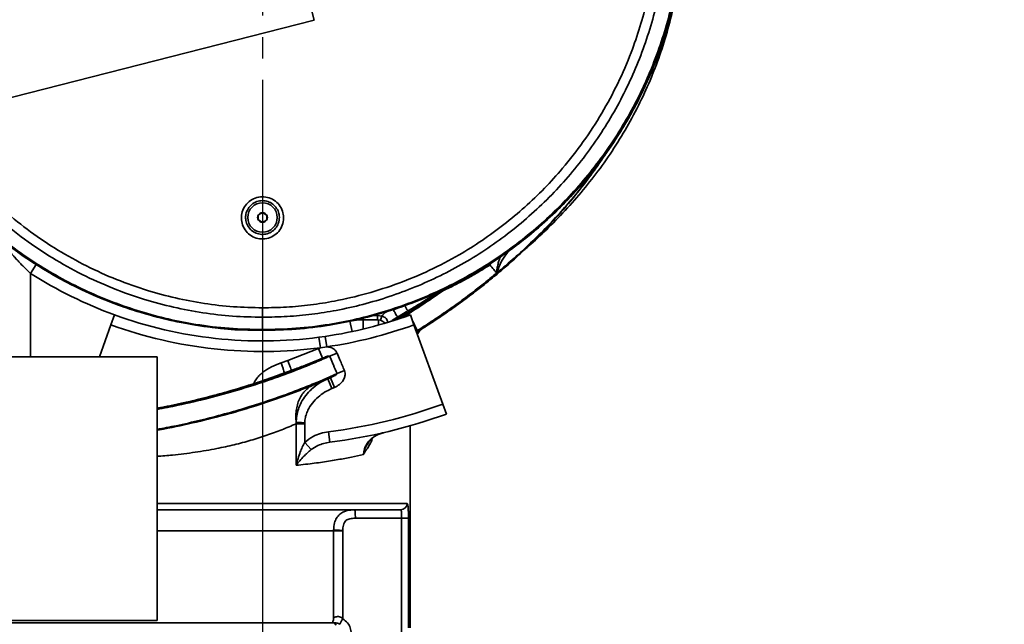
# Model space of a CAD drawing. Header units: millimetres. Extents: x -10540 to 6039, y -7467 to 6433.
# Tile 105 of 179: x -4916 to -4450, y 933 to 1220. Entities that reach past the tile are written whole.
import ezdxf

# ---------------------------------------------------------------- set-up
doc = ezdxf.new("R2010")
doc.units = ezdxf.units.MM
doc.header["$LTSCALE"] = 8
doc.header["$PDSIZE"] = -1
doc.linetypes.add('CENTER', pattern=[10.16, 6.35, -1.27, 1.27, -1.27])
doc.layers.get('Defpoints').update_dxf_attribs({"true_color": 0x5e5e5e})
doc.layers.add('2细线层', color=4, linetype='Continuous', lineweight=13)
doc.layers.add('细实线层', color=7, linetype='Continuous')
doc.dimstyles.new('ISO-25', dxfattribs={"dimscale": 20, "dimtxt": 5, "dimasz": 6, "dimexe": 6, "dimexo": 0.625, "dimtad": 1, "dimtoh": 1, "dimdec": 0, "dimtxsty": 'Standard', "dimcen": 2.5, "dimclrd": 1, "dimclre": 1, "dimclrt": 4, "dimadec": 1, "dimazin": 2, "dimtfac": 1, "dimtdec": 0, "dimtmove": 0, "dimatfit": 0, "dimfxl": 1, "dimarcsym": 0})

# ---------------------------------------------------------------- blocks, each defined once
blk = doc.blocks.new('*D78')
at = {"layer": 'Defpoints', "color": 0, "linetype": 'ByBlock', "transparency": 16777216}
for p in [(-4976.16, 2662.54), (-2658.47, 2662.54), (-4574.67, 2472.48), (-4229.73, 2154.19), (-4257.59, 674.22)]:
    blk.add_point(p, dxfattribs=at)
at = {"layer": '细实线层', "color": 1, "linetype": 'ByBlock', "lineweight": -2, "transparency": 16777216}
blk.add_arc((-4608.18, 2662.54), 633.76, 290.86508, 349.13492, dxfattribs=at)
at = {"layer": '细实线层', "color": 1, "linetype": 'ByBlock', "transparency": 16777216}
for points in [[(-4005.7, 2544.97), (-3965.88, 2541.18), (-3974.43, 2662.54)], [(-4377.14, 2051.06), (-4387.78, 2089.62), (-4498.13, 2038.41)]]:
    blk.add_solid(points, dxfattribs=at)
at = {"layer": '细实线层', "color": 4, "linetype": 'ByBlock', "transparency": 16777216, "insert": (-4118.82, 2368.92), "char_height": 100, "attachment_point": 5, "rotation": 59.0362}
blk.add_mtext('80°', dxfattribs=at)
blk = doc.blocks.new('*D82')
at = {"layer": 'Defpoints', "color": 0, "linetype": 'ByBlock', "transparency": 16777216}
for p in [(-4801.18, 1162.05), (-5001.18, 639.74), (-4801.18, 213.09)]:
    blk.add_point(p, dxfattribs=at)
at = {"layer": '细实线层', "color": 1, "linetype": 'ByBlock', "lineweight": -2, "transparency": 16777216}
for p, q in [((-4801.18, 1149.55), (-4801.18, 93.09)), ((-5001.18, 627.24), (-5001.18, 93.09)), ((-5121.18, 213.09), (-5241.18, 213.09)), ((-5001.18, 213.09), (-4801.18, 213.09)), ((-4681.18, 213.09), (-4331.68, 213.09))]:
    blk.add_line(p, q, dxfattribs=at)
at = {"layer": '细实线层', "color": 1, "linetype": 'ByBlock', "transparency": 16777216}
for points in [[(-5121.18, 233.09), (-5121.18, 193.09), (-5001.18, 213.09)], [(-4681.18, 233.09), (-4681.18, 193.09), (-4801.18, 213.09)]]:
    blk.add_solid(points, dxfattribs=at)
at = {"layer": '细实线层', "color": 4, "linetype": 'ByBlock', "transparency": 16777216, "insert": (-4446.43, 276.15), "char_height": 100, "attachment_point": 5}
blk.add_mtext('200', dxfattribs=at)
blk = doc.blocks.new('*D83')
at = {"layer": 'Defpoints', "color": 0, "linetype": 'ByBlock', "transparency": 16777216}
for p in [(-1818.37, 1473.97), (-5001.18, 639.74), (-1818.37, -632.05)]:
    blk.add_point(p, dxfattribs=at)
at = {"layer": '细实线层', "color": 1, "linetype": 'ByBlock', "lineweight": -2, "transparency": 16777216}
for p, q in [((-1818.37, 1461.47), (-1818.37, -752.05)), ((-5001.18, 627.24), (-5001.18, -752.05)), ((-4881.18, -632.05), (-1938.37, -632.05))]:
    blk.add_line(p, q, dxfattribs=at)
at = {"layer": '细实线层', "color": 1, "linetype": 'ByBlock', "transparency": 16777216}
for points in [[(-4881.18, -612.05), (-4881.18, -652.05), (-5001.18, -632.05)], [(-1938.37, -612.05), (-1938.37, -652.05), (-1818.37, -632.05)]]:
    blk.add_solid(points, dxfattribs=at)
at = {"layer": '细实线层', "color": 4, "linetype": 'ByBlock', "transparency": 16777216, "insert": (-3409.77, -569.55), "char_height": 100, "attachment_point": 5}
blk.add_mtext('3183', dxfattribs=at)
blk = doc.blocks.new('*D87')
at = {"layer": '2细线层', "color": 1, "linetype": 'ByBlock', "lineweight": -2, "transparency": 16777216}
for p, q in [((-4788.68, 4272.97), (-1386.54, 4272.97)), ((-1506.54, 792.54), (-1506.54, 4152.97)), ((-5173.81, 672.54), (-1386.54, 672.54))]:
    blk.add_line(p, q, dxfattribs=at)
at = {"layer": '2细线层', "color": 1, "linetype": 'ByBlock', "transparency": 16777216}
for points in [[(-1526.54, 4152.97), (-1486.54, 4152.97), (-1506.54, 4272.97)], [(-1526.54, 792.54), (-1486.54, 792.54), (-1506.54, 672.54)]]:
    blk.add_solid(points, dxfattribs=at)
at = {"layer": 'Defpoints', "color": 0, "linetype": 'ByBlock', "transparency": 16777216}
for p in [(-4801.18, 4272.97), (-1506.54, 4272.97), (-5186.31, 672.54)]:
    blk.add_point(p, dxfattribs=at)
at = {"layer": '2细线层', "color": 4, "linetype": 'ByBlock', "transparency": 16777216, "insert": (-1569.6, 2367.54), "char_height": 100, "attachment_point": 5, "rotation": 90}
blk.add_mtext('3600', dxfattribs=at)
blk = doc.blocks.new('*D88')
at = {"layer": '2细线层', "color": 1, "linetype": 'ByBlock', "lineweight": -2, "transparency": 16777216}
for p, q in [((-4813.68, 1272.54), (-6007.93, 1272.54)), ((-5032.89, 231.05), (-5562.6, -139.87))]:
    blk.add_line(p, q, dxfattribs=at)
blk.add_arc((-3545.48, 1272.54), 2342.45, 182.93549, 212.06451, dxfattribs=at)
at = {"layer": '2细线层', "color": 1, "linetype": 'ByBlock', "transparency": 16777216}
for points in [[(-5904.85, 1152.07), (-5864.87, 1153.09), (-5887.93, 1272.54)], [(-5513.92, 40.04), (-5547.27, 17.94), (-5464.31, -71.04)]]:
    blk.add_solid(points, dxfattribs=at)
at = {"layer": 'Defpoints', "color": 0, "linetype": 'ByBlock', "transparency": 16777216}
for p in [(-3526.88, 1285.57), (-4801.18, 1272.54), (-4464.59, 1272.54), (-5696.36, 344.74), (-5022.65, 238.21)]:
    blk.add_point(p, dxfattribs=at)
at = {"layer": '2细线层', "color": 4, "linetype": 'ByBlock', "transparency": 16777216, "insert": (-5726.75, 609.01), "char_height": 100, "attachment_point": 5, "rotation": 286.9194}
blk.add_mtext('35°', dxfattribs=at)
blk = doc.blocks.new('*D89')
at = {"layer": '2细线层', "color": 1, "linetype": 'ByBlock', "lineweight": -2, "transparency": 16777216}
for p, q in [((-4813.68, 1272.54), (-5608.41, 1272.54)), ((-5488.41, 792.54), (-5488.41, 1152.54)), ((-5198.81, 672.54), (-5608.41, 672.54))]:
    blk.add_line(p, q, dxfattribs=at)
at = {"layer": '2细线层', "color": 1, "linetype": 'ByBlock', "transparency": 16777216}
for points in [[(-5508.41, 1152.54), (-5468.41, 1152.54), (-5488.41, 1272.54)], [(-5508.41, 792.54), (-5468.41, 792.54), (-5488.41, 672.54)]]:
    blk.add_solid(points, dxfattribs=at)
at = {"layer": 'Defpoints', "color": 0, "linetype": 'ByBlock', "transparency": 16777216}
for p in [(-5488.41, 1272.54), (-4801.18, 1272.54), (-5186.31, 672.54)]:
    blk.add_point(p, dxfattribs=at)
at = {"layer": '2细线层', "color": 4, "linetype": 'ByBlock', "transparency": 16777216, "insert": (-5551.47, 972.54), "char_height": 100, "attachment_point": 5, "rotation": 90}
blk.add_mtext('600', dxfattribs=at)
blk = doc.blocks.new('*D98')
at = {"layer": '2细线层', "color": 1, "linetype": 'ByBlock', "lineweight": -2, "transparency": 16777216}
for p, q in [((-3992.8, 1260.04), (-3992.8, -187.38)), ((-5001.18, 627.24), (-5001.18, -187.38)), ((-4881.18, -67.38), (-4112.8, -67.38))]:
    blk.add_line(p, q, dxfattribs=at)
at = {"layer": '2细线层', "color": 1, "linetype": 'ByBlock', "transparency": 16777216}
for points in [[(-4881.18, -47.38), (-4881.18, -87.38), (-5001.18, -67.38)], [(-4112.8, -47.38), (-4112.8, -87.38), (-3992.8, -67.38)]]:
    blk.add_solid(points, dxfattribs=at)
at = {"layer": 'Defpoints', "color": 0, "linetype": 'ByBlock', "transparency": 16777216}
for p in [(-3992.8, 1272.54), (-5001.18, 639.74), (-3992.8, -67.38)]:
    blk.add_point(p, dxfattribs=at)
at = {"layer": '2细线层', "color": 4, "linetype": 'ByBlock', "transparency": 16777216, "insert": (-4496.99, -4.32), "char_height": 100, "attachment_point": 5}
blk.add_mtext('1008', dxfattribs=at)

msp = doc.modelspace()

# ---------------------------------------------------------------- linework, layer by layer
at = {"color": 7, "linetype": 'Continuous', "lineweight": 35}
for p, q in [((-4800.15, 1311.66), (-4776.72, 1219.49)), ((-5016.59, 1158.51), (-4776.72, 1219.49)), ((-4683.06, 1111.15), (-4684.85, 1109.55)), ((-4684.85, 1109.55), (-4685.05, 1109.72)), ((-4908.49, 1103.77), (-4911.18, 1099.55)), ((-4693.41, 1103.55), (-4693.74, 1103.31)), ((-4911.18, 1099.55), (-4911.18, 1060.04)), ((-4690.16, 1099.72), (-4690.15, 1099.74)), ((-4690.14, 1099.74), (-4690.15, 1099.74)), ((-4690.13, 1099.11), (-4690.14, 1099.09)), ((-4873, 1075.2), (-4871.29, 1079.9)), ((-4801.18, 1078.78), (-4801.18, 1072.91)), ((-4753.48, 1077.54), (-4753.48, 1078.3)), ((-4748.75, 1079.54), (-4746.69, 1079.54)), ((-4746.69, 1079.54), (-4744.66, 1079.24)), ((-4746.69, 1077.54), (-4746.69, 1079.54)), ((-4745.24, 1077.32), (-4744.66, 1079.24)), ((-4732.24, 1081.74), (-4737.18, 1078.87)), ((-4732.46, 1080.12), (-4732, 1079.58)), ((-4731.06, 1079.9), (-4729.35, 1075.2)), ((-4873, 1075.2), (-4878.52, 1060.04)), ((-4759.7, 1076.89), (-4758.67, 1071.99)), ((-4746.69, 1077.54), (-4753.48, 1077.54)), ((-4753.48, 1077.54), (-4753.48, 1073.16)), ((-4745.24, 1077.32), (-4746.69, 1077.54)), ((-4746.21, 1077.54), (-4746.21, 1075.05)), ((-4715.67, 1037.62), (-4729.35, 1075.2)), ((-4728.73, 1074.57), (-4727.78, 1072.44)), ((-4801.18, 1072.54), (-4801.18, 1072.91)), ((-4774.4, 1069.3), (-4771.47, 1069.7)), ((-4774.4, 1069.3), (-4773.75, 1064.34)), ((-4771.47, 1069.7), (-4770.75, 1064.75)), ((-4774.62, 1064.02), (-4773.75, 1064.34)), ((-4770.75, 1064.75), (-4773.75, 1064.34)), ((-4931.18, 1060.04), (-4851.18, 1060.04)), ((-4851.18, 935.04), (-4851.18, 1060.04)), ((-4789.14, 1058.29), (-4774.62, 1064.02)), ((-4774.62, 1064.02), (-4772.68, 1059.41)), ((-4765.84, 1061.81), (-4769.35, 1060.33)), ((-4792.38, 1057.11), (-4789.14, 1058.29)), ((-4787.41, 1053.59), (-4790.69, 1052.4)), ((-4774.21, 1048.41), (-4765.82, 1052.05)), ((-4762.36, 1053.51), (-4765.82, 1052.05)), ((-4774.36, 1047.82), (-4776.79, 1046.81)), ((-4776.65, 1047.4), (-4774.21, 1048.41)), ((-4776.11, 1047.1), (-4776.24, 1047.04)), ((-4769.01, 1050.1), (-4774.36, 1047.82)), ((-4768.32, 1044.97), (-4770.24, 1049.59)), ((-4767.07, 1045.5), (-4769.01, 1050.1)), ((-4767.07, 1045.5), (-4768.32, 1044.97)), ((-4715.67, 1037.62), (-4713.96, 1032.92)), ((-4785.18, 1028.32), (-4785.19, 1028.91)), ((-4785.18, 1008.63), (-4785.18, 1028.32)), ((-4781.17, 1028.77), (-4781.18, 1028.32)), ((-4781.18, 1028.32), (-4781.18, 1019.46)), ((-4731.18, 931.54), (-4731.18, 1027.33)), ((-4769.25, 1019.55), (-4769.87, 1024.51)), ((-4778.08, 1016.03), (-4781.18, 1019.46)), ((-4851.18, 990.54), (-4732.59, 990.54)), ((-4735.57, 987.54), (-4851.18, 987.54)), ((-4735.21, 983.54), (-4757.15, 983.54)), ((-4735.21, 983.54), (-4731.96, 983.54)), ((-4735.21, 918.54), (-4735.21, 983.54)), ((-4731.96, 983.54), (-4731.96, 931.54)), ((-4767.45, 936.35), (-4767.45, 977.54)), ((-4763.12, 977.79), (-4763.12, 977.54)), ((-4763.12, 977.54), (-4763.12, 935.88)), ((-4768.11, 933.94), (-5123.21, 933.94)), ((-4931.18, 935.04), (-4851.18, 935.04)), ((-4767.18, 933.94), (-4767.95, 933.94)), ((-4766.18, 932.94), (-4767.18, 933.94))]:
    msp.add_line(p, q, dxfattribs=at)
at = {"color": 7, "linetype": 'Continuous', "lineweight": 35, "flags": 128}
for points in [[(-4882.11, 1089.65), (-4882.17, 1089.67), (-4881.55, 1089.4), (-4880.22, 1088.82), (-4879.23, 1088.4), (-4877.9, 1087.84), (-4877.11, 1087.51), (-4876.24, 1087.16), (-4874.27, 1086.37), (-4872.14, 1085.55), (-4869.87, 1084.7), (-4865.03, 1083.01), (-4860.62, 1081.58), (-4858.62, 1080.96), (-4856.7, 1080.4), (-4854.79, 1079.86), (-4852.89, 1079.34), (-4850.98, 1078.84), (-4849.09, 1078.36), (-4847.2, 1077.91), (-4845.32, 1077.47), (-4843.44, 1077.05), (-4841.56, 1076.66), (-4839.69, 1076.28), (-4838.75, 1076.1), (-4837.82, 1075.92), (-4836.89, 1075.75), (-4834.7, 1075.37), (-4832.38, 1074.98), (-4829.92, 1074.6), (-4826.93, 1074.17), (-4823.6, 1073.73), (-4819.38, 1073.25), (-4814.24, 1072.81), (-4808.17, 1072.58), (-4801.18, 1072.54), (-4801.18, 1072.54)], [(-4733.33, 1079.09), (-4733.63, 1079.25), (-4734, 1079.53)], [(-4732.48, 1079.39), (-4732.5, 1079.68), (-4732.46, 1080.12)], [(-4737.31, 1077.74), (-4737.6, 1077.65), (-4737.8, 1077.58)], [(-4729.12, 1074.56), (-4729, 1074.56), (-4728.73, 1074.57)], [(-4801.18, 1072.54), (-4801.18, 1072.54)], [(-4767.45, 977.86), (-4767.29, 977.86), (-4766.99, 977.85), (-4766.56, 977.85), (-4766.01, 977.84), (-4765.37, 977.83), (-4764.66, 977.82), (-4763.9, 977.8), (-4763.12, 977.79)]]:
    msp.add_lwpolyline(points, dxfattribs=at)
at = {"color": 7, "linetype": 'Continuous', "lineweight": 35}
msp.add_circle((-4801.18, 1126.04), 7, dxfattribs=at)
for centre, radius, start, end in [((-4638.8, 1155.73), 0.00552, 339.0834, 17.7802), ((-4801.18, 1126.04), 2.31, 150, 210), ((-4801.18, 1126.04), 2.31, 90, 150), ((-4801.18, 1126.04), 2.31, 30, 90), ((-4801.18, 1126.04), 2.31, 330, 30), ((-4801.18, 1126.04), 2.31, 210, 270), ((-4801.18, 1126.04), 2.31, 270, 330), ((-4694.13, 1103.08), 0.442, 30.5811, 115.0275), ((-4693.8, 1103.28), 0.476, 34.4689, 111.4994), ((-4801.18, 1272.54), 205, 237.5485, 250), ((-4690.48, 1099.4), 0.452, 317.7582, 46.1377), ((-4690.46, 1099.41), 0.452, 317.8237, 46.176), ((-4690.45, 1099.41), 0.452, 317.7408, 45.9632), ((-4801.18, 1272.54), 205, 250, 277.506), ((-4801.18, 1272.54), 205, 278.3312, 290), ((-4801.18, 1272.54), 210, 250, 277.506), ((-4801.18, 1272.54), 200, 259.3881, 280.6194), ((-4801.18, 1272.54), 210, 278.3312, 290), ((-4753.48, 1047.54), 30, 90, 101.9687), ((-4774.6, 1048.19), 0.441, 302.2301, 29.9788), ((-4801.18, 1272.54), 250, 277.1937, 290), ((-4801.18, 1272.54), 255, 277.1937, 290), ((-4735.58, 990.53), 2.99, 270.1504, 0.1496), ((-4755.96, 930.9), 8.72, 145.2196, 164.2067)]:
    msp.add_arc(centre, radius, start, end, dxfattribs=at)
for points, knots in [([(-4601.56, 1282.75), (-4601.41, 1279.92), (-4601.01, 1272.59), (-4601.39, 1260.75), (-4602.63, 1247.29), (-4604.81, 1233.93), (-4607.87, 1220.73), (-4611.8, 1207.77), (-4616.6, 1195.13), (-4622.26, 1182.84), (-4628.75, 1170.94), (-4636.03, 1159.49), (-4644.05, 1148.57), (-4652.78, 1138.22), (-4662.2, 1128.51), (-4672.27, 1119.45), (-4682.93, 1111.07), (-4694.13, 1103.43), (-4705.78, 1096.58), (-4717.87, 1090.56), (-4730.33, 1085.36), (-4743.14, 1081.01), (-4756.19, 1077.51), (-4770.23, 1074.77), (-4785.25, 1072.91), (-4795.87, 1072.66), (-4801.18, 1072.54)], [0, 0, 0, 0, 0.026266, 0.067907, 0.109555, 0.151346, 0.193184, 0.234975, 0.276623, 0.318302, 0.360125, 0.401996, 0.443818, 0.485497, 0.527124, 0.568894, 0.610712, 0.652482, 0.694108, 0.735575, 0.777185, 0.818844, 0.860454, 0.901922, 0.950961, 1, 1, 1, 1]), ([(-4801.18, 1072.91), (-4795.89, 1073.03), (-4785.31, 1073.27), (-4770.34, 1075.12), (-4756.35, 1077.85), (-4743.35, 1081.34), (-4730.59, 1085.69), (-4718.18, 1090.88), (-4706.14, 1096.89), (-4694.55, 1103.72), (-4683.41, 1111.33), (-4672.79, 1119.68), (-4662.77, 1128.7), (-4653.39, 1138.37), (-4644.7, 1148.67), (-4636.71, 1159.55), (-4629.45, 1170.95), (-4622.98, 1182.79), (-4617.34, 1195.03), (-4612.55, 1207.62), (-4608.62, 1220.52), (-4605.55, 1233.67), (-4603.35, 1246.98), (-4602.11, 1260.39), (-4601.69, 1271.42), (-4602.02, 1277.95), (-4602.13, 1280.01)], [0, 0, 0, 0, 0.049394, 0.098786, 0.14056, 0.182478, 0.224447, 0.266367, 0.308143, 0.350054, 0.392108, 0.434211, 0.476266, 0.518177, 0.560152, 0.602269, 0.644436, 0.686555, 0.72853, 0.770485, 0.812582, 0.854728, 0.896824, 0.938779, 0.980754, 1, 1, 1, 1]), ([(-4609.39, 1261.26), (-4609.52, 1258.81), (-4609.87, 1251.98), (-4611.44, 1240.85), (-4614, 1227.92), (-4617.45, 1215.22), (-4621.73, 1202.79), (-4626.86, 1190.69), (-4632.8, 1178.94), (-4639.51, 1167.61), (-4646.95, 1156.75), (-4655.11, 1146.44), (-4663.98, 1136.72), (-4673.5, 1127.6), (-4683.64, 1119.14), (-4694.31, 1111.39), (-4705.42, 1104.43), (-4716.94, 1098.3), (-4728.81, 1092.98), (-4741.02, 1088.45), (-4753.49, 1084.75), (-4765.76, 1081.98), (-4777.77, 1080.11), (-4789.45, 1078.98), (-4797.27, 1078.85), (-4801.18, 1078.78)], [0, 0, 0, 0, 0.025211, 0.070383, 0.11561, 0.160786, 0.205808, 0.250808, 0.295961, 0.341165, 0.386314, 0.43131, 0.476359, 0.521567, 0.566827, 0.612033, 0.65708, 0.701477, 0.746024, 0.790626, 0.83518, 0.879581, 0.919706, 0.959872, 1, 1, 1, 1]), ([(-4801.18, 1083.25), (-4797.37, 1083.31), (-4789.75, 1083.45), (-4778.37, 1084.54), (-4765.63, 1086.53), (-4751.62, 1089.83), (-4736.53, 1094.72), (-4721.9, 1100.84), (-4708.74, 1107.71), (-4697.01, 1115.06), (-4686.61, 1122.62), (-4676.73, 1130.88), (-4667.44, 1139.77), (-4658.08, 1150.04), (-4648.9, 1161.87), (-4640.16, 1175.34), (-4632.56, 1189.49), (-4626.61, 1203.22), (-4622.09, 1216.35), (-4618.75, 1228.75), (-4616.24, 1241), (-4615.28, 1249.15), (-4614.83, 1253.05)], [0, 0, 0, 0, 0.041291, 0.08262, 0.123908, 0.181086, 0.238468, 0.295845, 0.353016, 0.399409, 0.445965, 0.492577, 0.539135, 0.58553, 0.6435, 0.701678, 0.759859, 0.817834, 0.864215, 0.910756, 0.957348, 1, 1, 1, 1]), ([(-4725.97, 1087.22), (-4721.26, 1089.25), (-4711.86, 1093.31), (-4698.4, 1100.76), (-4685.48, 1109.16), (-4673.22, 1118.57), (-4661.74, 1128.88), (-4651.12, 1140.02), (-4641.38, 1151.94), (-4632.56, 1164.61), (-4624.74, 1177.94), (-4617.99, 1191.79), (-4612.33, 1206.09), (-4607.79, 1220.83), (-4604.31, 1235.88), (-4602.98, 1246.09), (-4602.32, 1251.17)], [0, 0, 0, 0, 0.071313, 0.142442, 0.213752, 0.285616, 0.357185, 0.428353, 0.499542, 0.571183, 0.642997, 0.71427, 0.785404, 0.856822, 0.928735, 1, 1, 1, 1]), ([(-4676.37, 1111.38), (-4675.56, 1112.07), (-4671.83, 1115.23), (-4665.17, 1121.59), (-4656.48, 1130.52), (-4648.01, 1140.32), (-4640.03, 1150.68), (-4632.64, 1161.61), (-4625.91, 1173.1), (-4619.99, 1184.9), (-4614.9, 1196.96), (-4610.65, 1209.21), (-4607.12, 1221.86), (-4604.46, 1234.87), (-4602.95, 1244), (-4602.56, 1248.75), (-4602.54, 1249.02)], [0, 0, 0, 0, 0.019897, 0.09108, 0.171816, 0.252607, 0.33333, 0.416562, 0.499872, 0.583096, 0.664282, 0.745547, 0.826737, 0.910739, 0.994821, 1, 1, 1, 1]), ([(-4801.18, 1078.78), (-4805.9, 1078.88), (-4815.37, 1079.09), (-4829.49, 1080.76), (-4843.45, 1083.38), (-4857.74, 1087.2), (-4872.24, 1092.34), (-4886.82, 1098.92), (-4900.8, 1106.66), (-4914.14, 1115.56), (-4926.71, 1125.6), (-4938.47, 1136.71), (-4949.23, 1148.77), (-4958.18, 1160.39), (-4963, 1168.3), (-4965.02, 1171.62)], [0, 0, 0, 0, 0.071929, 0.14406, 0.216197, 0.288132, 0.369074, 0.450298, 0.531524, 0.612468, 0.694382, 0.776585, 0.858791, 0.940709, 1, 1, 1, 1]), ([(-4960.26, 1172.83), (-4958.49, 1169.92), (-4953.99, 1162.55), (-4945.49, 1151.53), (-4935, 1139.76), (-4923.54, 1128.93), (-4911.29, 1119.13), (-4898.29, 1110.45), (-4884.65, 1102.9), (-4870.44, 1096.48), (-4856.3, 1091.46), (-4842.38, 1087.74), (-4828.77, 1085.18), (-4815.01, 1083.55), (-4805.78, 1083.35), (-4801.18, 1083.25)], [0, 0, 0, 0, 0.05355, 0.135988, 0.218717, 0.301443, 0.383878, 0.465317, 0.54704, 0.628761, 0.710199, 0.78255, 0.855105, 0.927655, 1, 1, 1, 1]), ([(-4801.18, 1072.54), (-4806.49, 1072.66), (-4817.11, 1072.91), (-4832.12, 1074.77), (-4846.17, 1077.51), (-4859.22, 1081.01), (-4872.02, 1085.36), (-4884.49, 1090.56), (-4896.58, 1096.58), (-4908.23, 1103.43), (-4919.42, 1111.07), (-4930.09, 1119.45), (-4940.15, 1128.51), (-4949.58, 1138.22), (-4958.29, 1148.57), (-4966.06, 1159.04), (-4970.53, 1166.28), (-4972.63, 1169.68)], [0, 0, 0, 0, 0.077231, 0.1544625, 0.2197695, 0.2853006, 0.3509077, 0.4164387, 0.4817457, 0.5473021, 0.6130842, 0.6789434, 0.7447264, 0.8102837, 0.8759239, 0.9417892, 1, 1, 1, 1]), ([(-4972.55, 1169.7), (-4971.64, 1168.11), (-4968.16, 1162.03), (-4961.06, 1152.12), (-4951.33, 1140.1), (-4940.67, 1128.94), (-4929.21, 1118.63), (-4916.94, 1109.21), (-4903.98, 1100.74), (-4890.42, 1093.35), (-4876.48, 1086.99), (-4866.87, 1083.69), (-4862.1, 1082.06)], [0, 0, 0, 0, 0.038191, 0.145768, 0.253232, 0.359974, 0.466632, 0.573843, 0.681603, 0.788537, 0.895154, 1, 1, 1, 1]), ([(-4972.02, 1169.84), (-4969.9, 1166.41), (-4965.41, 1159.14), (-4957.65, 1148.68), (-4948.97, 1138.37), (-4939.59, 1128.71), (-4929.56, 1119.68), (-4918.95, 1111.33), (-4907.81, 1103.72), (-4896.21, 1096.89), (-4884.18, 1090.88), (-4871.76, 1085.69), (-4859.01, 1081.34), (-4846, 1077.85), (-4832.01, 1075.12), (-4817.05, 1073.27), (-4806.47, 1073.03), (-4801.18, 1072.91)], [0, 0, 0, 0, 0.058992, 0.124798, 0.190381, 0.255865, 0.321573, 0.387356, 0.453063, 0.518546, 0.583818, 0.649316, 0.714889, 0.780384, 0.845654, 0.922825, 1, 1, 1, 1]), ([(-4638.8, 1155.73), (-4639.14, 1155.22), (-4639.83, 1154.17), (-4641.65, 1151.5), (-4644.28, 1147.75), (-4648.79, 1141.67), (-4654.44, 1134.57), (-4660.93, 1127.09), (-4667.15, 1120.42), (-4673.06, 1114.47), (-4678.91, 1108.92), (-4684.64, 1103.75), (-4688.3, 1100.65), (-4690.12, 1099.11)], [0, 0, 0, 0, 0.019437, 0.039376, 0.1068114, 0.1745845, 0.303575, 0.4332684, 0.546163, 0.6590622, 0.773207, 0.8873523, 1, 1, 1, 1]), ([(-4654.86, 1134.38), (-4654.72, 1134.54), (-4652.32, 1137.28), (-4648.77, 1141.83), (-4644.27, 1147.82), (-4641.63, 1151.56), (-4639.84, 1154.18), (-4639.14, 1155.22), (-4638.8, 1155.74)], [0, 0, 0, 0, 0.0261056, 0.440598, 0.6573853, 0.8740209, 0.9373034, 1, 1, 1, 1]), ([(-4791.18, 1126.08), (-4791.18, 1125.96), (-4791.17, 1124.71), (-4791.62, 1122.33), (-4793.34, 1119.36), (-4795.94, 1117.13), (-4799.13, 1115.89), (-4802.55, 1115.77), (-4805.81, 1116.79), (-4808.54, 1118.83), (-4810.46, 1121.66), (-4811.22, 1124.56), (-4811.17, 1127.52), (-4810.31, 1130.4), (-4808.29, 1133.18), (-4805.46, 1135.12), (-4802.16, 1136.02), (-4798.76, 1135.77), (-4795.62, 1134.42), (-4793.13, 1132.11), (-4791.52, 1129.2), (-4791.29, 1127.08), (-4791.18, 1126.08)], [0, 0, 0, 0, 0.005919, 0.059868, 0.113817, 0.167648, 0.221294, 0.274773, 0.328175, 0.381626, 0.43523, 0.489022, 0.522885, 0.576764, 0.630644, 0.684412, 0.737998, 0.791446, 0.844859, 0.898352, 0.95201, 1, 1, 1, 1]), ([(-4690.14, 1099.74), (-4688.32, 1101.26), (-4684.04, 1104.81), (-4677, 1111.1), (-4669.15, 1118.67), (-4661.72, 1126.41), (-4656.97, 1131.93), (-4654.86, 1134.38)], [0, 0, 0, 0, 0.16368, 0.383617, 0.603796, 0.823691, 1, 1, 1, 1]), ([(-4793.18, 1126.2), (-4793.27, 1127), (-4793.45, 1128.7), (-4794.74, 1131.02), (-4796.73, 1132.87), (-4799.24, 1133.96), (-4801.96, 1134.15), (-4804.61, 1133.44), (-4806.87, 1131.88), (-4808.48, 1129.66), (-4809.17, 1127.36), (-4809.21, 1124.99), (-4808.6, 1122.67), (-4807.07, 1120.41), (-4804.88, 1118.78), (-4802.28, 1117.96), (-4799.54, 1118.05), (-4796.99, 1119.04), (-4794.92, 1120.83), (-4793.44, 1123.29), (-4793.27, 1125.2), (-4793.18, 1126.2)], [0, 0, 0, 0, 0.048034, 0.101721, 0.155215, 0.2086, 0.262007, 0.315557, 0.369313, 0.423212, 0.477135, 0.51103, 0.564868, 0.618495, 0.671939, 0.725308, 0.778745, 0.832362, 0.886191, 0.94017, 1, 1, 1, 1]), ([(-4801.18, 1128.35), (-4801.53, 1128.14), (-4802.2, 1127.76), (-4802.87, 1127.37), (-4803.18, 1127.19)], [0, 0, 0, 0, 0.534671, 1, 1, 1, 1]), ([(-4803.18, 1127.19), (-4803.18, 1127.08), (-4803.18, 1126.6), (-4803.18, 1125.8), (-4803.18, 1125.15), (-4803.18, 1124.88)], [0, 0, 0, 0, 0.14427, 0.645991, 1, 1, 1, 1]), ([(-4799.18, 1127.19), (-4799.53, 1127.4), (-4800.2, 1127.79), (-4800.87, 1128.17), (-4801.18, 1128.35)], [0, 0, 0, 0, 0.534671, 1, 1, 1, 1]), ([(-4799.18, 1124.88), (-4799.18, 1125.15), (-4799.18, 1125.8), (-4799.18, 1126.6), (-4799.18, 1127.08), (-4799.18, 1127.19)], [0, 0, 0, 0, 0.354009, 0.85573, 1, 1, 1, 1]), ([(-4803.18, 1124.88), (-4802.82, 1124.68), (-4802.15, 1124.29), (-4801.49, 1123.91), (-4801.18, 1123.73)], [0, 0, 0, 0, 0.534671, 1, 1, 1, 1]), ([(-4801.18, 1123.73), (-4800.82, 1123.94), (-4800.15, 1124.32), (-4799.49, 1124.71), (-4799.18, 1124.88)], [0, 0, 0, 0, 0.534671, 1, 1, 1, 1]), ([(-4911.18, 1099.55), (-4911.88, 1100.23), (-4913.32, 1101.61), (-4915.29, 1103.62), (-4917.1, 1105.53), (-4918.51, 1107.05), (-4919.58, 1108.24), (-4920.45, 1109.22), (-4920.96, 1109.8), (-4921.15, 1110.03), (-4921.17, 1110.05), (-4921.18, 1110.06)], [0, 0, 0, 0, 0.152506, 0.308731, 0.447545, 0.590184, 0.682537, 0.777303, 0.904591, 0.955205, 1, 1, 1, 1]), ([(-4690.15, 1099.74), (-4690.1, 1100.41), (-4689.99, 1101.76), (-4689.56, 1103.9), (-4689.02, 1105.87), (-4688.48, 1107.08), (-4688.26, 1107.58)], [0, 0, 0, 0, 0.2756017, 0.5563191, 0.8144891, 1, 1, 1, 1]), ([(-4684.85, 1109.55), (-4685.49, 1108.78), (-4686.63, 1107.4), (-4687.83, 1105.32), (-4689.12, 1102.73), (-4689.73, 1100.95), (-4690.14, 1099.74)], [0, 0, 0, 0, 0.235842, 0.419238, 0.606073, 1, 1, 1, 1]), ([(-4693.74, 1103.31), (-4695.63, 1102.14), (-4699.39, 1099.8), (-4704.99, 1096.65), (-4710.59, 1093.69), (-4714.27, 1091.93), (-4716.11, 1091.05)], [0, 0, 0, 0, 0.238002, 0.476448, 0.738033, 1, 1, 1, 1]), ([(-4692.14, 1105.05), (-4692.15, 1105.03), (-4692.53, 1104.37), (-4692.98, 1103.95), (-4693.41, 1103.55)], [0, 0, 0, 0, 0.028398, 1, 1, 1, 1]), ([(-4690.16, 1099.72), (-4690.63, 1100.27), (-4691.71, 1101.54), (-4692.79, 1102.82), (-4693.41, 1103.55)], [0, 0, 0, 0, 0.4281725, 1, 1, 1, 1]), ([(-4727.78, 1072.44), (-4725.57, 1073.85), (-4721.14, 1076.66), (-4714.48, 1081.17), (-4707.58, 1086.06), (-4701.17, 1090.87), (-4695.34, 1095.44), (-4691.89, 1098.3), (-4690.16, 1099.72)], [0, 0, 0, 0, 0.187908, 0.375802, 0.564241, 0.752644, 0.876226, 1, 1, 1, 1]), ([(-4690.14, 1099.09), (-4691.87, 1097.67), (-4695.34, 1094.81), (-4701.15, 1090.26), (-4707.51, 1085.5), (-4714.35, 1080.67), (-4720.96, 1076.19), (-4725.36, 1073.4), (-4727.56, 1072)], [0, 0, 0, 0, 0.12488, 0.249958, 0.437025, 0.624126, 0.812056, 1, 1, 1, 1]), ([(-4737.31, 1077.74), (-4734.86, 1079.25), (-4729.95, 1082.27), (-4723.22, 1086.7), (-4718.73, 1089.84), (-4716.72, 1091.25)], [0, 0, 0, 0, 0.356318, 0.712689, 1, 1, 1, 1]), ([(-4716.11, 1091.05), (-4718.1, 1089.65), (-4723.65, 1085.76), (-4729.02, 1082.32), (-4732.46, 1080.12)], [0, 0, 0, 0, 0.359522, 1, 1, 1, 1]), ([(-4718.47, 1090.44), (-4718.47, 1090.44), (-4721.24, 1088.58), (-4725.79, 1085.63), (-4730.45, 1082.83), (-4732.24, 1081.74)], [0, 0, 0, 0, 0.000069, 0.613938, 1, 1, 1, 1]), ([(-4716.11, 1091.05), (-4716.11, 1091.06), (-4716.12, 1091.07), (-4716.16, 1091.13), (-4716.25, 1091.21), (-4716.4, 1091.28), (-4716.55, 1091.31), (-4716.64, 1091.28), (-4716.69, 1091.26)], [0, 0, 0, 0, 0.020615, 0.057801, 0.29361, 0.529171, 0.764583, 1, 1, 1, 1]), ([(-4732.24, 1081.74), (-4732.28, 1081.81), (-4732.37, 1081.95), (-4732.95, 1082.93), (-4733.53, 1083.9), (-4733.81, 1084.38)], [0, 0, 0, 0, 0.335078, 0.670156, 1, 1, 1, 1]), ([(-4744.66, 1079.24), (-4744.14, 1079.87), (-4743.46, 1080.68), (-4742.58, 1081.25), (-4742.38, 1081.38)], [0, 0, 0, 0, 0.771462, 1, 1, 1, 1]), ([(-4744.66, 1079.24), (-4744.24, 1079.14), (-4743.5, 1078.95), (-4742.84, 1078.47), (-4742.33, 1077.94), (-4741.92, 1077.31), (-4741.91, 1076.7), (-4741.91, 1076.41)], [0, 0, 0, 0, 0.260648, 0.469045, 0.513267, 0.76773, 1, 1, 1, 1]), ([(-4737.18, 1078.87), (-4737.6, 1078.57), (-4738.34, 1078.06), (-4739.61, 1077.25), (-4740.17, 1076.89)], [0, 0, 0, 0, 0.562895, 1, 1, 1, 1]), ([(-4737.18, 1078.87), (-4737.18, 1078.87), (-4738.04, 1078.38), (-4738.84, 1077.81), (-4739.64, 1077.23)], [0, 0, 0, 0, 0.00002, 1, 1, 1, 1]), ([(-4732.24, 1081.74), (-4732.85, 1081.31), (-4734.07, 1080.46), (-4736.55, 1078.83), (-4738.64, 1077.55), (-4739.34, 1077.12)], [0, 0, 0, 0, 0.4005528, 0.7987777, 1, 1, 1, 1]), ([(-4737.18, 1078.87), (-4737.22, 1078.94), (-4737.3, 1079.08), (-4737.88, 1080.09), (-4738.56, 1081.28), (-4739.05, 1082.14), (-4739.21, 1082.43)], [0, 0, 0, 0, 0.2833876, 0.5667752, 0.8501627, 1, 1, 1, 1]), ([(-4737.19, 1077.78), (-4737.16, 1077.8), (-4737.05, 1077.87), (-4736.76, 1078.03), (-4736.21, 1078.34), (-4735.27, 1078.87), (-4734.49, 1079.27), (-4734, 1079.53)], [0, 0, 0, 0, 0.028349, 0.113994, 0.276979, 0.541724, 1, 1, 1, 1]), ([(-4734, 1079.53), (-4733.9, 1079.58), (-4733.56, 1079.74), (-4733.05, 1079.97), (-4732.63, 1080.08), (-4732.46, 1080.12)], [0, 0, 0, 0, 0.202879, 0.679473, 1, 1, 1, 1]), ([(-4743.19, 1076.06), (-4743.21, 1076.08), (-4743.41, 1076.35), (-4743.83, 1076.66), (-4744.52, 1077.06), (-4744.91, 1077.2), (-4745.24, 1077.32)], [0, 0, 0, 0, 0.0397822, 0.5289235, 0.6061793, 1, 1, 1, 1]), ([(-4729.91, 1076.73), (-4729.74, 1076.47), (-4729.28, 1075.77), (-4728.94, 1075.03), (-4728.73, 1074.57)], [0, 0, 0, 0, 0.380855, 1, 1, 1, 1]), ([(-4728.37, 1072.51), (-4728.33, 1072.49), (-4728.2, 1072.43), (-4727.95, 1072.44), (-4727.78, 1072.44)], [0, 0, 0, 0, 0.3340327, 1, 1, 1, 1]), ([(-4728.02, 1071.53), (-4728.02, 1071.54), (-4728.02, 1071.56), (-4728.02, 1071.62), (-4728.06, 1071.71), (-4728.09, 1071.76), (-4728.11, 1071.79)], [0, 0, 0, 0, 0.0326879, 0.2801027, 0.5196195, 1, 1, 1, 1]), ([(-4727.78, 1072.44), (-4727.79, 1072.42), (-4727.8, 1072.39), (-4727.81, 1072.34), (-4727.81, 1072.31), (-4727.81, 1072.29), (-4727.81, 1072.28), (-4727.8, 1072.26), (-4727.8, 1072.25), (-4727.79, 1072.24), (-4727.76, 1072.21), (-4727.68, 1072.18), (-4727.55, 1072.17), (-4727.43, 1072.16), (-4727.41, 1072.12), (-4727.42, 1072.1), (-4727.43, 1072.09), (-4727.44, 1072.08), (-4727.46, 1072.07), (-4727.5, 1072.04), (-4727.52, 1072.02), (-4727.55, 1072.01), (-4727.56, 1072)], [0, 0, 0, 0, 0.062677, 0.109686, 0.125179, 0.132851, 0.140517, 0.148185, 0.155864, 0.171401, 0.18708, 0.249729, 0.499691, 0.810695, 0.874006, 0.889863, 0.897784, 0.905611, 0.921464, 0.937525, 0.984098, 1, 1, 1, 1]), ([(-4727.74, 1070.86), (-4727.68, 1070.95), (-4727.39, 1071.4), (-4726.88, 1072.06), (-4726.4, 1072.64), (-4726.19, 1072.87), (-4726.16, 1072.9)], [0, 0, 0, 0, 0.105613, 0.524294, 0.932594, 1, 1, 1, 1]), ([(-4770.75, 1064.75), (-4770.42, 1064.73), (-4769.42, 1064.65), (-4767.97, 1064.15), (-4766.58, 1063.15), (-4766.09, 1062.26), (-4765.84, 1061.81)], [0, 0, 0, 0, 0.165454, 0.497377, 0.748265, 1, 1, 1, 1]), ([(-4769.35, 1060.33), (-4771.57, 1059.35), (-4777.28, 1056.82), (-4787.38, 1052.78), (-4799.72, 1048.36), (-4812.87, 1044.2), (-4826.71, 1040.38), (-4839.51, 1037.33), (-4847.84, 1035.72), (-4851.18, 1035.08)], [0, 0, 0, 0, 0.100526, 0.258817, 0.417602, 0.576645, 0.735599, 0.894032, 1, 1, 1, 1]), ([(-4769.35, 1060.33), (-4769.35, 1060.34), (-4769.35, 1060.35), (-4769.37, 1060.37), (-4769.41, 1060.4), (-4769.55, 1060.43), (-4770.05, 1060.37), (-4771.13, 1060.05), (-4772.08, 1059.66), (-4772.68, 1059.41)], [0, 0, 0, 0, 0.004351, 0.008682, 0.015849, 0.035748, 0.117832, 0.443451, 1, 1, 1, 1]), ([(-4765.82, 1052.05), (-4766.41, 1053.43), (-4767.13, 1055.13), (-4768.3, 1057.89), (-4768.89, 1059.27), (-4769.35, 1060.33)], [0, 0, 0, 0, 0.5, 0.612824, 1, 1, 1, 1]), ([(-4765.84, 1061.81), (-4765.39, 1060.74), (-4764.58, 1058.82), (-4763.42, 1056.05), (-4762.71, 1054.36), (-4762.36, 1053.51)], [0, 0, 0, 0, 0.387175, 0.693588, 1, 1, 1, 1]), ([(-4851.18, 1035.59), (-4847.96, 1036.21), (-4839.76, 1037.79), (-4827.1, 1040.81), (-4813.3, 1044.6), (-4800.18, 1048.74), (-4787.87, 1053.13), (-4778.83, 1056.74), (-4773.98, 1058.84), (-4772.68, 1059.41)], [0, 0, 0, 0, 0.107453, 0.273507, 0.440106, 0.6068, 0.773222, 0.939127, 1, 1, 1, 1]), ([(-4805.34, 1047.33), (-4805.05, 1047.92), (-4804.39, 1049.24), (-4802.91, 1051.04), (-4800.51, 1053.25), (-4796.98, 1055.4), (-4793.93, 1056.53), (-4792.38, 1057.11)], [0, 0, 0, 0, 0.118145, 0.26512, 0.41594, 0.702926, 1, 1, 1, 1]), ([(-4772.68, 1059.41), (-4775.76, 1058.14), (-4780.64, 1056.12), (-4785.59, 1054.28), (-4787.41, 1053.59)], [0, 0, 0, 0, 0.631409, 1, 1, 1, 1]), ([(-4787.41, 1053.59), (-4788.21, 1053.29), (-4792.03, 1051.82), (-4799.26, 1049.22), (-4809.55, 1045.85), (-4820.45, 1042.66), (-4831.94, 1039.69), (-4842.13, 1037.34), (-4848.75, 1036.1), (-4851.18, 1035.64)], [0, 0, 0, 0, 0.044643, 0.214381, 0.38642, 0.56119, 0.730378, 0.90135, 1, 1, 1, 1]), ([(-4792.02, 1051.94), (-4794.3, 1051.1), (-4799.3, 1049.26), (-4807.71, 1046.49), (-4817.18, 1043.62), (-4827.37, 1040.86), (-4837.96, 1038.28), (-4845.44, 1036.76), (-4849.07, 1036.02)], [0, 0, 0, 0, 0.141497, 0.310567, 0.48179, 0.65542, 0.833083, 1, 1, 1, 1]), ([(-4790.69, 1052.4), (-4794.13, 1051.15), (-4801.01, 1048.63), (-4812.37, 1045.01), (-4824.44, 1041.6), (-4836.57, 1038.57), (-4844.98, 1036.86), (-4848.87, 1036.07)], [0, 0, 0, 0, 0.2065463, 0.4139717, 0.6198216, 0.8243716, 1, 1, 1, 1]), ([(-4769.01, 1050.1), (-4768.59, 1050.29), (-4767.82, 1050.64), (-4766.87, 1051.15), (-4766.24, 1051.56), (-4765.94, 1051.81), (-4765.84, 1051.95), (-4765.82, 1051.99), (-4765.82, 1052.03), (-4765.82, 1052.05), (-4765.82, 1052.05)], [0, 0, 0, 0, 0.363494, 0.672204, 0.860135, 0.961307, 0.975471, 0.990034, 0.995583, 1, 1, 1, 1]), ([(-4762.36, 1053.51), (-4762.23, 1053.09), (-4761.94, 1052.17), (-4762.11, 1050.51), (-4762.96, 1048.62), (-4764.64, 1046.75), (-4766.24, 1045.92), (-4767.07, 1045.5)], [0, 0, 0, 0, 0.12678, 0.282303, 0.474466, 0.728481, 1, 1, 1, 1]), ([(-4851.18, 1025.62), (-4848.15, 1026.2), (-4841.12, 1027.53), (-4830.43, 1029.98), (-4819.09, 1032.89), (-4808.9, 1035.84), (-4799.82, 1038.74), (-4791.77, 1041.52), (-4784, 1044.42), (-4779.1, 1046.4), (-4776.65, 1047.4)], [0, 0, 0, 0, 0.108916, 0.252571, 0.397462, 0.542349, 0.65637, 0.770389, 0.885196, 1, 1, 1, 1]), ([(-4776.79, 1046.81), (-4779.01, 1045.91), (-4783.44, 1044.12), (-4790.47, 1041.49), (-4797.76, 1038.93), (-4807.34, 1035.82), (-4819.42, 1032.29), (-4834.4, 1028.62), (-4845.02, 1026.28), (-4850.8, 1025.32), (-4851.18, 1025.26)], [0, 0, 0, 0, 0.104288, 0.208577, 0.313497, 0.418418, 0.606905, 0.795402, 0.986792, 1, 1, 1, 1]), ([(-4785.19, 1028.91), (-4785.27, 1029.85), (-4785.44, 1031.73), (-4785.25, 1034.57), (-4784.7, 1037.36), (-4783.72, 1040), (-4782.37, 1042.35), (-4780.72, 1044.27), (-4778.86, 1045.81), (-4777.48, 1046.48), (-4776.79, 1046.81)], [0, 0, 0, 0, 0.118676, 0.237352, 0.367784, 0.498217, 0.628649, 0.759082, 0.879541, 1, 1, 1, 1]), ([(-4785.19, 1028.91), (-4785.18, 1029.45), (-4785.14, 1031.04), (-4784.69, 1033.66), (-4783.61, 1036.9), (-4781.86, 1040.19), (-4779.84, 1042.79), (-4777.37, 1045.26), (-4774.57, 1047.5), (-4771.92, 1048.77), (-4770.64, 1049.38)], [0, 0, 0, 0, 0.061149, 0.178169, 0.298231, 0.445103, 0.596501, 0.668459, 0.839985, 1, 1, 1, 1]), ([(-4768.32, 1044.97), (-4769.47, 1044.43), (-4771.77, 1043.34), (-4774.89, 1041.01), (-4777.62, 1038.16), (-4779.5, 1035.21), (-4780.6, 1032.44), (-4781.06, 1030.42), (-4781.14, 1029.18), (-4781.17, 1028.77)], [0, 0, 0, 0, 0.175206, 0.35037, 0.533263, 0.715831, 0.829265, 0.942588, 1, 1, 1, 1]), ([(-4848.87, 1036.07), (-4849.48, 1035.94), (-4850.23, 1035.77), (-4851.03, 1035.63), (-4851.18, 1035.61)], [0, 0, 0, 0, 0.818703, 1, 1, 1, 1]), ([(-4785.18, 1028.32), (-4787.44, 1027.35), (-4791.92, 1025.43), (-4799.13, 1022.81), (-4806.64, 1020.43), (-4814.54, 1018.32), (-4823.31, 1016.39), (-4833.05, 1014.74), (-4842.51, 1013.52), (-4848.71, 1013.07), (-4851.18, 1012.89)], [0, 0, 0, 0, 0.1238929, 0.2462022, 0.3682496, 0.4904509, 0.6129547, 0.7585551, 0.9037464, 1, 1, 1, 1]), ([(-4781.18, 1019.46), (-4779.88, 1020.46), (-4777.58, 1022.23), (-4773.66, 1023.82), (-4771.15, 1024.28), (-4769.87, 1024.51)], [0, 0, 0, 0, 0.390468, 0.690387, 1, 1, 1, 1]), ([(-4753.28, 1013.76), (-4753.18, 1014.67), (-4753.01, 1016.23), (-4752.06, 1018.25), (-4750.92, 1019.9), (-4749.47, 1021.33), (-4747.2, 1022.99), (-4745.2, 1023.63), (-4743.86, 1024.06)], [0, 0, 0, 0, 0.180716, 0.3104069, 0.4402488, 0.5794935, 0.718834, 1, 1, 1, 1]), ([(-4751.13, 1019.16), (-4750.85, 1019.55), (-4750.2, 1020.47), (-4748.9, 1021.67), (-4747.31, 1022.77), (-4745.61, 1023.59), (-4744.41, 1023.9), (-4743.85, 1024.05)], [0, 0, 0, 0, 0.161745, 0.3729, 0.587083, 0.807613, 1, 1, 1, 1]), ([(-4785.18, 1008.63), (-4785.18, 1008.64), (-4784.93, 1009.69), (-4784.37, 1011.8), (-4783.39, 1014.66), (-4782.34, 1017.24), (-4781.57, 1018.72), (-4781.18, 1019.46)], [0, 0, 0, 0, 0.002091, 0.287323, 0.574916, 0.786382, 1, 1, 1, 1]), ([(-4769.25, 1019.55), (-4770.2, 1019.38), (-4772.14, 1019.05), (-4775.18, 1017.96), (-4777.05, 1016.72), (-4778.08, 1016.03)], [0, 0, 0, 0, 0.303852, 0.614485, 1, 1, 1, 1]), ([(-4749.01, 1021.5), (-4749.18, 1021.03), (-4749.58, 1019.85), (-4750.47, 1018.17), (-4751.62, 1016.37), (-4752.59, 1014.94), (-4753.14, 1014.01), (-4753.25, 1013.8), (-4753.27, 1013.76), (-4753.28, 1013.76)], [0, 0, 0, 0, 0.1424096, 0.3561857, 0.6381274, 0.9200941, 0.9861741, 0.9985463, 1, 1, 1, 1]), ([(-4753.28, 1013.76), (-4753.28, 1013.77), (-4753.26, 1013.84), (-4753.2, 1014.27), (-4752.99, 1015.29), (-4752.41, 1017.1), (-4751.59, 1018.37), (-4751.1, 1019.14)], [0, 0, 0, 0, 0.00339, 0.03772, 0.22079, 0.534874, 1, 1, 1, 1]), ([(-4778.08, 1016.03), (-4778.7, 1015.53), (-4779.95, 1014.52), (-4781.76, 1012.76), (-4783.55, 1010.8), (-4784.66, 1009.36), (-4785.17, 1008.63), (-4785.18, 1008.63)], [0, 0, 0, 0, 0.21259, 0.425678, 0.709667, 0.998262, 1, 1, 1, 1]), ([(-4753.28, 1013.76), (-4755.15, 1013.34), (-4758.9, 1012.51), (-4765.41, 1011.27), (-4772.63, 1010.1), (-4779.33, 1009.21), (-4783.68, 1008.78), (-4785.18, 1008.63)], [0, 0, 0, 0, 0.215346, 0.431246, 0.655822, 0.88105, 1, 1, 1, 1]), ([(-4732.59, 990.54), (-4732.51, 990.46), (-4732.35, 990.31), (-4732.16, 989.1), (-4732.03, 987.33), (-4731.97, 985.36), (-4731.96, 984.06), (-4731.96, 983.54)], [0, 0, 0, 0, 0.215767, 0.43104, 0.645546, 0.859377, 1, 1, 1, 1]), ([(-4767.45, 977.86), (-4767.37, 979.04), (-4767.24, 981.03), (-4766.18, 983.66), (-4764.65, 985.51), (-4762.36, 986.88), (-4759.9, 987.45), (-4758.16, 987.54), (-4757.49, 987.54), (-4757.49, 987.54)], [0, 0, 0, 0, 0.223541, 0.374249, 0.527641, 0.669397, 0.873632, 0.999996, 1, 1, 1, 1]), ([(-4735.21, 983.54), (-4735.21, 983.83), (-4735.21, 984.58), (-4735.25, 985.7), (-4735.32, 986.72), (-4735.43, 987.41), (-4735.52, 987.49), (-4735.57, 987.54)], [0, 0, 0, 0, 0.141392, 0.356072, 0.570711, 0.785344, 1, 1, 1, 1]), ([(-4757.15, 983.54), (-4758.03, 983.5), (-4759.23, 983.45), (-4760.73, 982.97), (-4761.65, 982.44), (-4762.4, 981.51), (-4763, 979.94), (-4763.07, 978.64), (-4763.12, 977.79)], [0, 0, 0, 0, 0.27277, 0.37347, 0.486199, 0.599062, 0.736674, 1, 1, 1, 1]), ([(-4767.45, 977.54), (-4768.11, 977.54), (-4769.42, 977.54), (-4772.63, 977.54), (-4776.56, 977.54), (-4781.14, 977.54), (-4786.52, 977.54), (-4792.66, 977.54), (-4799.57, 977.54), (-4807.19, 977.54), (-4815.52, 977.54), (-4825.33, 977.54), (-4836.92, 977.54), (-4845.89, 977.54), (-4850.91, 977.54), (-4851.18, 977.54)], [0, 0, 0, 0, 0.087975, 0.175951, 0.253518, 0.331084, 0.408651, 0.486217, 0.563784, 0.64135, 0.718917, 0.796483, 0.895496, 0.994509, 1, 1, 1, 1]), ([(-4767.45, 977.54), (-4767.45, 977.54), (-4767.45, 977.64), (-4767.45, 977.75), (-4767.45, 977.86)], [0, 0, 0, 0, 0.000188, 1, 1, 1, 1]), ([(-4768.11, 933.94), (-4768.02, 934.02), (-4767.79, 934.24), (-4767.58, 935.31), (-4767.47, 936.17), (-4767.45, 936.35), (-4767.45, 936.35)], [0, 0, 0, 0, 0.344953, 0.867675, 0.998005, 1, 1, 1, 1]), ([(-4766.92, 933.94), (-4766.93, 933.94), (-4767.3, 933.94), (-4767.77, 933.94), (-4768.03, 933.94), (-4768.11, 933.94)], [0, 0, 0, 0, 0.005884, 0.7096, 1, 1, 1, 1]), ([(-4767.45, 936.35), (-4767.42, 936.36), (-4767.32, 936.38), (-4766.88, 936.62), (-4766.1, 936.91), (-4765.18, 936.98), (-4764.49, 936.79), (-4763.79, 936.46), (-4763.44, 936.15), (-4763.12, 935.88)], [0, 0, 0, 0, 0.088722, 0.296095, 0.479023, 0.64073, 0.786179, 0.810904, 1, 1, 1, 1]), ([(-4764.35, 933.27), (-4764.63, 933.42), (-4764.99, 933.6), (-4765.71, 933.82), (-4766.18, 933.9), (-4766.65, 933.93), (-4766.81, 933.94), (-4766.92, 933.94)], [0, 0, 0, 0, 0.316354, 0.404836, 0.787387, 0.844468, 1, 1, 1, 1]), ([(-4763.12, 935.88), (-4762.32, 935.28), (-4760.78, 934.16), (-4759.39, 931.63), (-4759.21, 929.83), (-4759.12, 928.94)], [0, 0, 0, 0, 0.356768, 0.678384, 1, 1, 1, 1])]:
    msp.add_open_spline(points, degree=3, knots=knots, dxfattribs=at)
for points in [[(-4801.18, 1083.25), (-4801.18, 1082.72), (-4801.18, 1081.65), (-4801.18, 1080.29), (-4801.18, 1079.23), (-4801.18, 1078.93), (-4801.18, 1078.78)], [(-4792.38, 1057.11), (-4792.16, 1056.5), (-4791.72, 1055.27), (-4791.17, 1053.72), (-4790.78, 1052.63), (-4790.72, 1052.48), (-4790.69, 1052.4)], [(-4789.14, 1058.29), (-4788.92, 1057.68), (-4788.47, 1056.46), (-4787.9, 1054.91), (-4787.5, 1053.83), (-4787.44, 1053.67), (-4787.41, 1053.59)], [(-4776.79, 1046.81), (-4776.75, 1046.84), (-4776.67, 1046.88), (-4776.61, 1047.03), (-4776.6, 1047.21), (-4776.63, 1047.34), (-4776.65, 1047.4)], [(-4781.17, 1028.77), (-4781.56, 1028.78), (-4782.34, 1028.81), (-4783.44, 1028.85), (-4784.43, 1028.88), (-4784.94, 1028.9), (-4785.19, 1028.91)], [(-4781.18, 1028.32), (-4781.56, 1028.32), (-4782.34, 1028.32), (-4783.43, 1028.32), (-4784.42, 1028.32), (-4784.92, 1028.32), (-4785.18, 1028.32)], [(-4757.49, 987.54), (-4757.45, 987.48), (-4757.36, 987.36), (-4757.24, 986.43), (-4757.16, 985.11), (-4757.15, 984.06), (-4757.15, 983.54)], [(-4767.45, 977.54), (-4767.34, 977.54), (-4767.11, 977.54), (-4766.07, 977.54), (-4764.69, 977.54), (-4763.64, 977.54), (-4763.12, 977.54)]]:
    msp.add_open_spline(points, degree=3, dxfattribs=at)
at = {"layer": '2细线层', "color": 4, "linetype": 'ByBlock'}
for centre, radius, start, end in [((-3658.8, 1473.97), 1840.43, 222.17908, 10), ((-4801.18, 1272.54), 808.38, 287.25587, 12.25587)]:
    msp.add_arc(centre, radius, start, end, dxfattribs=at)
at = {"layer": '细实线层', "color": 4, "linetype": 'CENTER'}
msp.add_line((-4801.18, 1272.54), (-4801.18, 979.43), dxfattribs=at)

# ---------------------------------------------------------------- dimensions: what is measured, and where the dimension line sits
at = {"layer": '2细线层', "color": 4, "linetype": 'ByBlock'}
dim = msp.add_linear_dim(base=(-1506.54, 4272.97), p1=(-5186.31, 672.54), p2=(-4801.18, 4272.97), angle=90, dimstyle='ISO-25', dxfattribs=at)
dim.commit()
dim.dimension.update_dxf_attribs({"geometry": '*D87', "text_midpoint": (-1506.54, 2367.54), "dimtype": 160})
dim = msp.add_angular_dim_2l(base=(-5696.36, 344.74), line1=((-3526.88, 1285.57), (-5022.65, 238.21)), line2=((-4801.18, 1272.54), (-4464.59, 1272.54)), dimstyle='ISO-25', dxfattribs=at)
dim.commit()
dim.dimension.update_dxf_attribs({"geometry": '*D88', "text_midpoint": (-5786.54, 590.83), "dimtype": 162})
dim = msp.add_linear_dim(base=(-5488.41, 1272.54), p1=(-5186.31, 672.54), p2=(-4801.18, 1272.54), angle=90, dimstyle='ISO-25', dxfattribs=at)
dim.commit()
dim.dimension.update_dxf_attribs({"geometry": '*D89', "text_midpoint": (-5551.47, 972.54)})
dim = msp.add_linear_dim(base=(-3992.8, -67.38), p1=(-5001.18, 639.74), p2=(-3992.8, 1272.54), dimstyle='ISO-25', dxfattribs=at)
dim.commit()
dim.dimension.update_dxf_attribs({"geometry": '*D98', "text_midpoint": (-4496.99, -4.32)})
at = {"layer": '细实线层', "color": 4, "linetype": 'ByBlock'}
dim = msp.add_angular_dim_2l(base=(-4229.73, 2154.19), line1=((-4574.67, 2472.48), (-4257.59, 674.22)), line2=((-2658.47, 2662.54), (-4976.16, 2662.54)), dimstyle='ISO-25', dxfattribs=at)
dim.commit()
dim.dimension.update_dxf_attribs({"geometry": '*D78', "text_midpoint": (-4064.74, 2336.47), "dimtype": 162})
dim = msp.add_linear_dim(base=(-1818.37, -632.05), p1=(-5001.18, 639.74), p2=(-1818.37, 1473.97), dimstyle='ISO-25', dxfattribs=at)
dim.commit()
dim.dimension.update_dxf_attribs({"geometry": '*D83', "text_midpoint": (-3409.77, -569.55)})
dim = msp.add_linear_dim(base=(-4801.18, 213.09), p1=(-5001.18, 639.74), p2=(-4801.18, 1162.05), dimstyle='ISO-25', dxfattribs=at)
dim.commit()
dim.dimension.update_dxf_attribs({"geometry": '*D82', "text_midpoint": (-4446.43, 213.09), "dimtype": 160})

doc.saveas('drawing.dxf')
